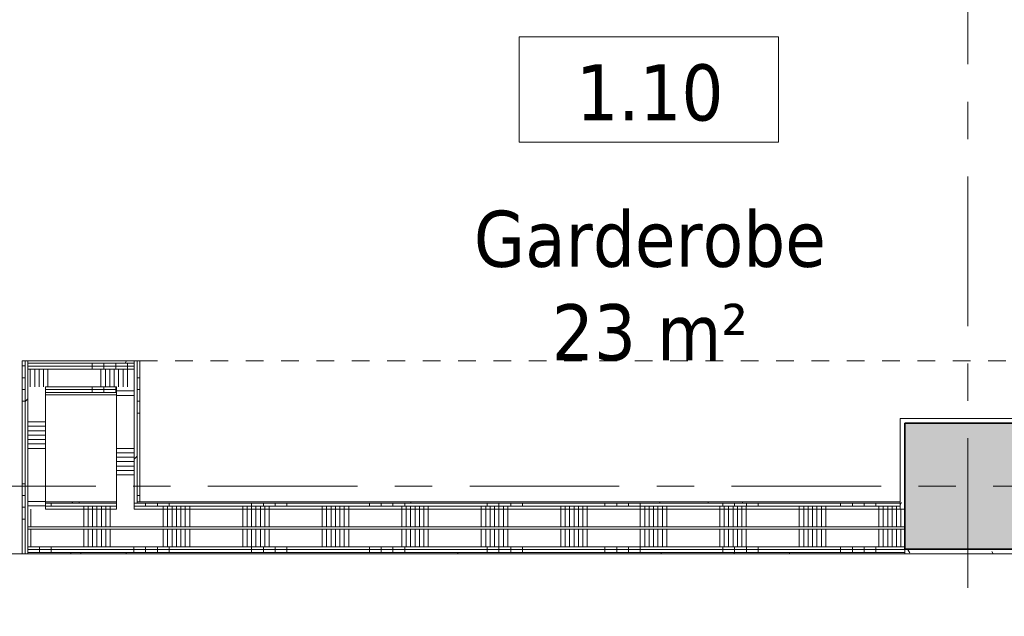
# Model space of a CAD drawing. Extents: x 3176 to 58266, y 1852 to 38199.
# Tile 161 of 256: x 33493 to 37672, y 29776 to 32309. Entities that reach past the tile are written whole.
import ezdxf

# ---------------------------------------------------------------- set-up
doc = ezdxf.new("R2010")
doc.units = 0
doc.header["$LTSCALE"] = 50
doc.linetypes.add('Onderlegger 1e verdieping$0$gestippeld-fijn', pattern=[3, 1.5, -1.5])
doc.linetypes.add('Onderlegger 1e verdieping$0$stramien', pattern=[22.225, 12.7, -3.175, 3.175, -3.175])
doc.layers.get('0').update_dxf_attribs({"linetype": 'CONTINUOUS'})
for name, color, linetype, lineweight in [('Onderlegger 1e verdieping$0$A-AREA-IDEN', 8, 'CONTINUOUS', 18), ('Onderlegger 1e verdieping$0$A-DETL', 8, 'CONTINUOUS', 18), ('Onderlegger 1e verdieping$0$A-FLOR-OTLN', 8, 'CONTINUOUS', 18), ('Onderlegger 1e verdieping$0$A-WALL-PATT', 8, 'CONTINUOUS', 50), ('Onderlegger 1e verdieping$0$I-WALL', 8, 'CONTINUOUS', 25), ('Onderlegger 1e verdieping$0$S-COLS', 8, 'CONTINUOUS', 18), ('Onderlegger 1e verdieping$0$S-GRID', 8, 'CONTINUOUS', 18)]:
    doc.layers.add(name, color=color, linetype=linetype, lineweight=lineweight)
doc.styles.add('Onderlegger 1e verdieping$0$Tahoma_1', font='TAHOMA.TTF', dxfattribs={"height": 238.040123})
pattern_1 = [(0, (0, 0), (406.4, 101.6), [33.528, -271.272, 33.528, -271.272, -1625.6]), (0, (0, 0), (406.4, 101.6), [-609.6, 33.528, -576.072, 33.528, -271.272, -711.2]), (0, (0, 0), (406.4, 101.6), [-1524, 33.528, -169.672, 33.528, -474.472]), (120, (152.4, 50.8), (-291.18818, 301.15272), [33.528, -271.272, 33.528, -271.272, -1625.6]), (120, (152.4, 50.8), (-291.18818, 301.15272), [-609.6, 33.528, -576.072, 33.528, -271.272, -711.2]), (120, (152.4, 50.8), (-291.18818, 301.15272), [-1524, 33.528, -169.672, 33.528, -474.472]), (240, (203.2, 254), (-115.21182, -402.75272), [33.528, -271.272, 33.528, -271.272, -1625.6]), (240, (203.2, 254), (-115.21182, -402.75272), [-609.6, 33.528, -576.072, 33.528, -271.272, -711.2]), (240, (203.2, 254), (-115.21182, -402.75272), [-1524, 33.528, -169.672, 33.528, -474.472])]
pattern_2 = [(90, (34976.6, 30041.2), (-500, 2e-12), []), (90, (35026.6, 30041.2), (-500, 2e-12), []), (90, (35076.6, 30041.2), (-500, 2e-12), []), (90, (35126.6, 30041.2), (-500, 2e-12), [])]
pattern_3 = [(90, (34776.6, 30041.2), (-337.5, 1e-12), []), (90, (34795.35, 30041.2), (-337.5, 1e-12), []), (90, (34814.1, 30041.2), (-337.5, 1e-12), []), (90, (34832.85, 30041.2), (-337.5, 1e-12), []), (90, (34851.6, 30041.2), (-337.5, 1e-12), []), (90, (34870.35, 30041.2), (-337.5, 1e-12), []), (90, (34889.1, 30041.2), (-337.5, 1e-12), [])]
pattern_4 = [(45, (0, 0), (-353.5534, 353.5534), [])]
pattern_5 = [(270, (36449.93, 30860.7), (500, 2e-12), []), (270, (36399.93, 30860.7), (500, 2e-12), []), (270, (36349.93, 30860.7), (500, 2e-12), []), (270, (36299.93, 30860.7), (500, 2e-12), [])]

# ---------------------------------------------------------------- blocks, each defined once
blk = doc.blocks.new('Onderlegger 1e verdieping$0$00_KU ruimtetag groot - 00_KU ruimtetag groot-3653893-Plotview 1e Verdieping - schaal 1 op 100')
at = {"layer": 'Onderlegger 1e verdieping$0$A-AREA-IDEN'}
for p, q in [((5.5, 2.164), (-5.5, 2.164)), ((-5.5, 2.164), (-5.5, -2.302)), ((5.5, -2.302), (5.5, 2.164)), ((-5.5, -2.302), (5.5, -2.302))]:
    blk.add_line(p, q, dxfattribs=at)
blk = doc.blocks.new('Onderlegger 1e verdieping')
at = {"layer": 'Onderlegger 1e verdieping$0$A-WALL-PATT', "lineweight": 18}
h = blk.add_hatch(dxfattribs=at)
h.set_pattern_fill('FP_80', color=256, style=0, pattern_type=2)
h.set_pattern_definition(pattern_1)
h.paths.add_polyline_path([(41068.9, 30850.7), (41183.3, 30850.7), (41183.3, 30860.7), (40895.6, 30860.7), (40895.6, 30850.7)], flags=0)
h.paths.add_polyline_path([(39685.3, 30850.7), (39695.3, 30850.7), (39695.3, 30860.7), (39195.3, 30860.7), (39195.3, 30850.7), (39469.4, 30850.7)], flags=0)
h.paths.add_polyline_path([(33604.5, 30850.7), (33978.6, 30850.7), (33978.6, 30860.7), (33527.6, 30860.7), (33527.6, 30850.7)], flags=0)
h.paths.add_polyline_path([(32271.6, 30850.7), (32303.6, 30850.7), (32303.6, 30860.7), (32116.6, 30860.7), (32116.6, 30850.7)], flags=0)
h = blk.add_hatch(dxfattribs=at)
h.set_pattern_fill('FP_240', color=256, angle=-270, style=0, pattern_type=2)
h.set_pattern_definition(pattern_5)
h.paths.add_polyline_path([(40895.6, 30838.2), (41183.3, 30838.2), (41183.3, 30850.7), (40895.6, 30850.7)], flags=0)
h.paths.add_polyline_path([(39469.4, 30838.2), (39685.3, 30838.2), (39685.3, 30850.7), (39205.3, 30850.7), (39205.3, 30838.2), (39217.8, 30838.2)], flags=0)
h.paths.add_polyline_path([(33604.5, 30838.2), (33978.6, 30838.2), (33978.6, 30850.7), (33527.6, 30850.7), (33527.6, 30838.2)], flags=0)
h.paths.add_polyline_path([(32116.6, 30838.2), (32303.6, 30838.2), (32303.6, 30850.7), (32116.6, 30850.7)], flags=0)
h = blk.add_hatch(dxfattribs=at)
h.set_pattern_fill('FP_229', color=256, angle=90, style=0, pattern_type=2)
h.set_pattern_definition([(180, (33602.6, 30688.45), (2e-12, -500), []), (180, (33602.6, 30738.45), (2e-12, -500), []), (180, (33602.6, 30788.45), (2e-12, -500), []), (180, (33602.6, 30838.45), (2e-12, -500), [])])
h.paths.add_polyline_path([(33503.1, 30041.2), (33515.6, 30041.2), (33515.6, 30860.7), (33503.1, 30860.7), (33503.1, 30046.2)], flags=0)
h = blk.add_hatch(dxfattribs=at)
h.set_pattern_fill('FP_202', color=256, style=0, pattern_type=2)
h.set_pattern_definition(pattern_4)
h.paths.add_polyline_path([(33515.6, 30041.2), (33527.6, 30041.2), (33527.6, 30860.7), (33515.6, 30860.7), (33515.6, 30180.6)], flags=0)
h = blk.add_hatch(dxfattribs=at)
h.set_pattern_fill('FP_202', color=256, style=0, pattern_type=2)
h.set_pattern_definition(pattern_4)
h.paths.add_polyline_path([(33978.6, 30256.2), (33990.6, 30256.2), (33990.6, 30860.7), (33978.6, 30860.7), (33978.6, 30261.2)], flags=0)
h = blk.add_hatch(dxfattribs=at)
h.set_pattern_fill('FP_235', color=256, angle=90, style=0, pattern_type=2)
h.set_pattern_definition([(3e-13, (33903.6, 30288.45), (-3e-12, 500), []), (3e-13, (33903.6, 30238.45), (-3e-12, 500), []), (3e-13, (33903.6, 30188.45), (-3e-12, 500), []), (3e-13, (33903.6, 30138.45), (-3e-12, 500), [])])
h.paths.add_polyline_path([(33990.6, 30261.2), (34003.1, 30261.2), (34003.1, 30860.7), (33990.6, 30860.7), (33990.6, 30607.7)], flags=0)
h = blk.add_hatch(dxfattribs=at)
h.set_pattern_fill('FP_240', color=256, angle=-270, style=0, pattern_type=2)
h.set_pattern_definition(pattern_5)
h.paths.add_polyline_path([(41068.9, 30825.7), (41183.3, 30825.7), (41183.3, 30838.2), (40895.6, 30838.2), (40895.6, 30825.7)], flags=0)
h.paths.add_polyline_path([(39672.8, 30825.7), (39672.8, 30838.2), (39217.8, 30838.2), (39217.8, 30825.7), (39660.3, 30825.7)], flags=0)
h.paths.add_polyline_path([(33871.1, 30825.7), (33978.6, 30825.7), (33978.6, 30838.2), (33527.6, 30838.2), (33527.6, 30825.7), (33604.5, 30825.7)], flags=0)
h.paths.add_polyline_path([(32271.6, 30825.7), (32291.1, 30825.7), (32291.1, 30838.2), (32116.6, 30838.2), (32116.6, 30825.7)], flags=0)
h = blk.add_hatch(dxfattribs=at)
h.set_pattern_fill('FP_241', color=256, angle=-270, style=0, pattern_type=2)
h.set_pattern_definition([(270, (36649.93, 30860.7), (337.5, 1e-12), []), (270, (36631.18, 30860.7), (337.5, 1e-12), []), (270, (36612.43, 30860.7), (337.5, 1e-12), []), (270, (36593.68, 30860.7), (337.5, 1e-12), []), (270, (36574.93, 30860.7), (337.5, 1e-12), []), (270, (36556.18, 30860.7), (337.5, 1e-12), []), (270, (36537.43, 30860.7), (337.5, 1e-12), [])])
h.paths.add_polyline_path([(39230.3, 30750.7), (39660.3, 30750.7), (39660.3, 30825.7), (39230.3, 30825.7), (39230.3, 30821.3)], flags=0)
h.paths.add_polyline_path([(41183.3, 30750.7), (41183.3, 30825.7), (40895.6, 30825.7), (40895.6, 30750.7), (41068.9, 30750.7)], flags=0)
h.paths.add_polyline_path([(33978.6, 30750.7), (33978.6, 30825.7), (33527.6, 30825.7), (33527.6, 30750.7), (33903.6, 30750.7)], flags=0)
h.paths.add_polyline_path([(32271.6, 30750.7), (32279.1, 30750.7), (32279.1, 30825.7), (32116.6, 30825.7), (32116.6, 30750.7), (32229.1, 30750.7)], flags=0)
h = blk.add_hatch(dxfattribs=at)
h.set_pattern_fill('FP_240', color=256, angle=-270, style=0, pattern_type=2)
h.set_pattern_definition(pattern_5)
h.paths.add_polyline_path([(41183.3, 30738.2), (41183.3, 30750.7), (40995.1, 30750.7), (40995.1, 30738.2), (41068.9, 30738.2)], flags=0)
h.paths.add_polyline_path([(40895.6, 30738.2), (40920.1, 30738.2), (40920.1, 30750.7), (40895.6, 30750.7)], flags=0)
h.paths.add_polyline_path([(39585.3, 30738.2), (39585.3, 30750.7), (39305.3, 30750.7), (39305.3, 30738.2), (39572.8, 30738.2)], flags=0)
h.paths.add_polyline_path([(33903.6, 30738.2), (33903.6, 30750.7), (33602.6, 30750.7), (33602.6, 30738.2), (33871.1, 30738.2)], flags=0)
h.paths.add_polyline_path([(32229.1, 30738.2), (32229.1, 30750.7), (32116.6, 30750.7), (32116.6, 30738.2)], flags=0)
h = blk.add_hatch(dxfattribs=at)
h.set_pattern_fill('FP_240', color=256, angle=-270, style=0, pattern_type=2)
h.set_pattern_definition(pattern_5)
h.paths.add_polyline_path([(40920.1, 30725.7), (40920.1, 30738.2), (40895.6, 30738.2), (40895.6, 30725.7)], flags=0)
h.paths.add_polyline_path([(41183.3, 30725.7), (41183.3, 30738.2), (40995.1, 30738.2), (40995.1, 30725.7), (41068.9, 30725.7)], flags=0)
h.paths.add_polyline_path([(39572.8, 30725.7), (39572.8, 30738.2), (39317.8, 30738.2), (39317.8, 30725.7), (39560.3, 30725.7)], flags=0)
h.paths.add_polyline_path([(33903.6, 30725.7), (33903.6, 30738.2), (33602.6, 30738.2), (33602.6, 30725.7), (33871.1, 30725.7)], flags=0)
h.paths.add_polyline_path([(32116.6, 30725.7), (32229.1, 30725.7), (32229.1, 30738.2), (32116.6, 30738.2)], flags=0)
h = blk.add_hatch(dxfattribs=at)
h.set_pattern_fill('FP_80', color=256, style=0, pattern_type=2)
h.set_pattern_definition(pattern_1)
h.paths.add_polyline_path([(41068.9, 30715.7), (41183.3, 30715.7), (41183.3, 30725.7), (40995.1, 30725.7), (40995.1, 30715.7)], flags=0)
h.paths.add_polyline_path([(40895.6, 30715.7), (40920.1, 30715.7), (40920.1, 30725.7), (40895.6, 30725.7)], flags=0)
h.paths.add_polyline_path([(39469.4, 30715.7), (39560.3, 30715.7), (39560.3, 30725.7), (39330.3, 30725.7), (39330.3, 30715.7), (39340.3, 30715.7)], flags=0)
h.paths.add_polyline_path([(33604.5, 30715.7), (33903.6, 30715.7), (33903.6, 30725.7), (33602.6, 30725.7), (33602.6, 30715.7)], flags=0)
h.paths.add_polyline_path([(32116.6, 30715.7), (32229.1, 30715.7), (32229.1, 30725.7), (32116.6, 30725.7)], flags=0)
h = blk.add_hatch(dxfattribs=at)
h.set_pattern_fill('FP_230', color=256, angle=90, style=0, pattern_type=2)
h.set_pattern_definition([(180, (33602.6, 30488.45), (2e-12, -337.5), []), (180, (33602.6, 30507.2), (2e-12, -337.5), []), (180, (33602.6, 30525.95), (2e-12, -337.5), []), (180, (33602.6, 30544.7), (2e-12, -337.5), []), (180, (33602.6, 30563.45), (2e-12, -337.5), []), (180, (33602.6, 30582.2), (2e-12, -337.5), []), (180, (33602.6, 30600.95), (2e-12, -337.5), [])])
h.paths.add_polyline_path([(33527.6, 30231.2), (33602.6, 30231.2), (33602.6, 30750.7), (33527.6, 30750.7), (33527.6, 30261.2)], flags=0)
h = blk.add_hatch(dxfattribs=at)
h.set_pattern_fill('FP_234', color=256, angle=90, style=0, pattern_type=2)
h.set_pattern_definition([(3e-13, (33903.6, 30488.45), (-2e-12, 337.5), []), (3e-13, (33903.6, 30469.7), (-2e-12, 337.5), []), (3e-13, (33903.6, 30450.95), (-2e-12, 337.5), []), (3e-13, (33903.6, 30432.2), (-2e-12, 337.5), []), (3e-13, (33903.6, 30413.45), (-2e-12, 337.5), []), (3e-13, (33903.6, 30394.7), (-2e-12, 337.5), []), (3e-13, (33903.6, 30375.95), (-2e-12, 337.5), [])])
h.paths.add_polyline_path([(33903.6, 30231.2), (33978.6, 30231.2), (33978.6, 30750.7), (33903.6, 30750.7), (33903.6, 30243.7)], flags=0)
h = blk.add_hatch(dxfattribs=at)
h.set_pattern_fill('FP_80', color=256, style=0, pattern_type=2)
h.set_pattern_definition(pattern_1)
h.paths.add_polyline_path([(37229.6, 30231.2), (37249.6, 30231.2), (37249.6, 30615.2), (37229.6, 30615.2), (37229.6, 30243.7)], flags=0)
h = blk.add_hatch(dxfattribs=at)
h.set_pattern_fill('FP_80', color=256, style=0, pattern_type=2)
h.set_pattern_definition(pattern_1)
h.paths.add_polyline_path([(33990.6, 30256.2), (37229.6, 30256.2), (37229.6, 30261.2), (33990.6, 30261.2)], flags=0)
h.paths.add_polyline_path([(33602.6, 30256.2), (33903.6, 30256.2), (33903.6, 30261.2), (33602.6, 30261.2)], flags=0)
h = blk.add_hatch(dxfattribs=at)
h.set_pattern_fill('FP_228', color=256, angle=90, style=0, pattern_type=2)
h.set_pattern_definition(pattern_3)
h.paths.add_polyline_path([(33527.6, 30156.2), (37249.6, 30156.2), (37249.6, 30231.2), (33527.6, 30231.2), (33527.6, 30180.6)], flags=0)
h = blk.add_hatch(dxfattribs=at)
h.set_pattern_fill('FP_227', color=256, angle=90, style=0, pattern_type=2)
h.set_pattern_definition(pattern_2)
h.paths.add_polyline_path([(33602.6, 30243.7), (33903.6, 30243.7), (33903.6, 30256.2), (33602.6, 30256.2)], flags=0)
h.paths.add_polyline_path([(33978.6, 30243.7), (37229.6, 30243.7), (37229.6, 30256.2), (33978.6, 30256.2)], flags=0)
h = blk.add_hatch(dxfattribs=at)
h.set_pattern_fill('FP_228', color=256, angle=90, style=0, pattern_type=2)
h.set_pattern_definition(pattern_3)
h.paths.add_polyline_path([(33871.1, 30231.2), (33903.6, 30231.2), (33903.6, 30243.7), (33602.6, 30243.7), (33602.6, 30231.2)], flags=0)
h.paths.add_polyline_path([(33978.6, 30231.2), (37229.6, 30231.2), (37229.6, 30243.7), (33978.6, 30243.7)], flags=0)
h = blk.add_hatch(dxfattribs=at)
h.set_pattern_fill('FP_228', color=256, angle=90, style=0, pattern_type=2)
h.set_pattern_definition(pattern_3)
h.paths.add_polyline_path([(33527.6, 30071.2), (37249.6, 30071.2), (37249.6, 30146.2), (33527.6, 30146.2)], flags=0)
h = blk.add_hatch(dxfattribs=at)
h.set_pattern_fill('FP_227', color=256, angle=90, style=0, pattern_type=2)
h.set_pattern_definition(pattern_2)
h.paths.add_polyline_path([(33527.6, 30058.7), (37249.6, 30058.7), (37249.6, 30071.2), (33527.6, 30071.2)], flags=0)
h = blk.add_hatch(dxfattribs=at)
h.set_pattern_fill('FP_227', color=256, angle=90, style=0, pattern_type=2)
h.set_pattern_definition(pattern_2)
h.paths.add_polyline_path([(33527.6, 30046.2), (37249.6, 30046.2), (37249.6, 30058.7), (33527.6, 30058.7)], flags=0)
h = blk.add_hatch(dxfattribs=at)
h.set_pattern_fill('FP_80', color=256, style=0, pattern_type=2)
h.set_pattern_definition(pattern_1)
h.paths.add_polyline_path([(37783.6, 30041.2), (37783.6, 30061.2), (37249.6, 30061.2), (37249.6, 30041.2), (37603.3, 30041.2)], flags=0)
h = blk.add_hatch(dxfattribs=at)
h.set_pattern_fill('FP_80', color=256, style=0, pattern_type=2)
h.set_pattern_definition(pattern_1)
h.paths.add_polyline_path([(33527.6, 30041.2), (37249.6, 30041.2), (37249.6, 30046.2), (33527.6, 30046.2)], flags=0)
at = {"layer": 'Onderlegger 1e verdieping$0$S-COLS', "lineweight": 5}
blk.add_hatch(color=256, dxfattribs=at).paths.add_polyline_path([(37783.6, 30061.2), (37783.6, 30595.2), (37249.6, 30595.2), (37249.6, 30061.2), (37603.3, 30061.2)], flags=0)
at = {"layer": 'Onderlegger 1e verdieping$0$A-DETL', "linetype": 'Onderlegger 1e verdieping$0$gestippeld-fijn'}
for p, q in [((32303.6, 30861.2), (33503.1, 30861.2)), ((34003.1, 30860.7), (39195.3, 30860.7)), ((32303.6, 30041.2), (33503.1, 30041.2))]:
    blk.add_line(p, q, dxfattribs=at)
at = {"layer": 'Onderlegger 1e verdieping$0$A-FLOR-OTLN'}
blk.add_line((33503.1, 30041.2), (32293.6, 30041.2), dxfattribs=at)
at = {"layer": 'Onderlegger 1e verdieping$0$I-WALL', "lineweight": 18}
for p, q in [((33503.1, 30860.7), (33503.1, 30041.2)), ((34003.1, 30860.7), (33503.1, 30860.7)), ((33515.6, 30041.2), (33515.6, 30860.7)), ((33527.6, 30838.2), (33527.6, 30860.7)), ((33978.6, 30850.7), (33527.6, 30850.7)), ((33978.6, 30231.2), (33978.6, 30860.7)), ((33990.6, 30256.2), (33990.6, 30860.7)), ((34003.1, 30261.2), (34003.1, 30860.7)), ((33527.6, 30041.2), (33527.6, 30838.2)), ((33978.6, 30838.2), (33527.6, 30838.2)), ((33978.6, 30825.7), (33527.6, 30825.7)), ((33602.6, 30256.2), (33602.6, 30750.7)), ((33903.6, 30750.7), (33602.6, 30750.7)), ((33903.6, 30738.2), (33602.6, 30738.2)), ((33903.6, 30725.7), (33602.6, 30725.7)), ((33903.6, 30750.7), (33903.6, 30725.7)), ((33903.6, 30725.7), (33903.6, 30231.2)), ((33602.6, 30715.7), (33903.6, 30715.7)), ((37229.6, 30615.2), (37229.6, 30231.2)), ((37803.6, 30615.2), (37229.6, 30615.2)), ((37249.6, 30595.2), (37783.6, 30595.2)), ((37249.6, 30595.2), (37249.6, 30041.2)), ((33903.6, 30261.2), (33602.6, 30261.2)), ((37229.6, 30261.2), (33990.6, 30261.2)), ((33903.6, 30256.2), (33602.6, 30256.2)), ((33602.6, 30231.2), (33602.6, 30256.2)), ((33903.6, 30243.7), (33602.6, 30243.7)), ((33903.6, 30231.2), (33602.6, 30231.2)), ((37229.6, 30256.2), (33978.6, 30256.2)), ((37229.6, 30243.7), (33978.6, 30243.7)), ((37249.6, 30231.2), (33978.6, 30231.2)), ((37249.6, 30156.2), (33527.6, 30156.2)), ((37249.6, 30146.2), (33527.6, 30146.2)), ((37249.6, 30071.2), (33527.6, 30071.2)), ((37249.6, 30058.7), (33527.6, 30058.7)), ((37783.6, 30061.2), (37249.6, 30061.2)), ((33503.1, 30041.2), (39695.3, 30041.2)), ((37249.6, 30046.2), (33527.6, 30046.2))]:
    blk.add_line(p, q, dxfattribs=at)
at = {"layer": 'Onderlegger 1e verdieping$0$S-COLS', "lineweight": 35}
for p, q in [((37783.6, 30595.2), (37249.6, 30595.2)), ((37249.6, 30595.2), (37249.6, 30061.2)), ((37249.6, 30061.2), (37783.6, 30061.2))]:
    blk.add_line(p, q, dxfattribs=at)
at = {"layer": 'Onderlegger 1e verdieping$0$S-GRID', "linetype": 'Onderlegger 1e verdieping$0$stramien'}
for p, q in [((37516.6, 37199.4), (37516.6, 1851.9)), ((3176.5, 30328.2), (55473.5, 30328.2))]:
    blk.add_line(p, q, dxfattribs=at)
at = {"layer": 'Onderlegger 1e verdieping$0$A-AREA-IDEN', "xscale": 99.99999999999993, "yscale": 99.99999999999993, "zscale": 99.99999999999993}
blk.add_blockref('Onderlegger 1e verdieping$0$00_KU ruimtetag groot - 00_KU ruimtetag groot-3653893-Plotview 1e Verdieping - schaal 1 op 100', (36162.9, 32019.8), dxfattribs=at)
at = {"layer": 'Onderlegger 1e verdieping$0$A-AREA-IDEN', "char_height": 238.04, "attachment_point": 2, "line_spacing_factor": 1.000232, "style": 'Onderlegger 1e verdieping$0$Tahoma_1'}
for s, insert, width in [('1.10', (36167.5, 32119.1), 768), ('Garderobe\\P23 m²', (36167.5, 31497.9), 1809)]:
    blk.add_mtext(s, dxfattribs=dict(at, insert=insert, width=width))

msp = doc.modelspace()

# ---------------------------------------------------------------- block references
msp.add_blockref('Onderlegger 1e verdieping', (0, 0))

doc.saveas('drawing.dxf')
